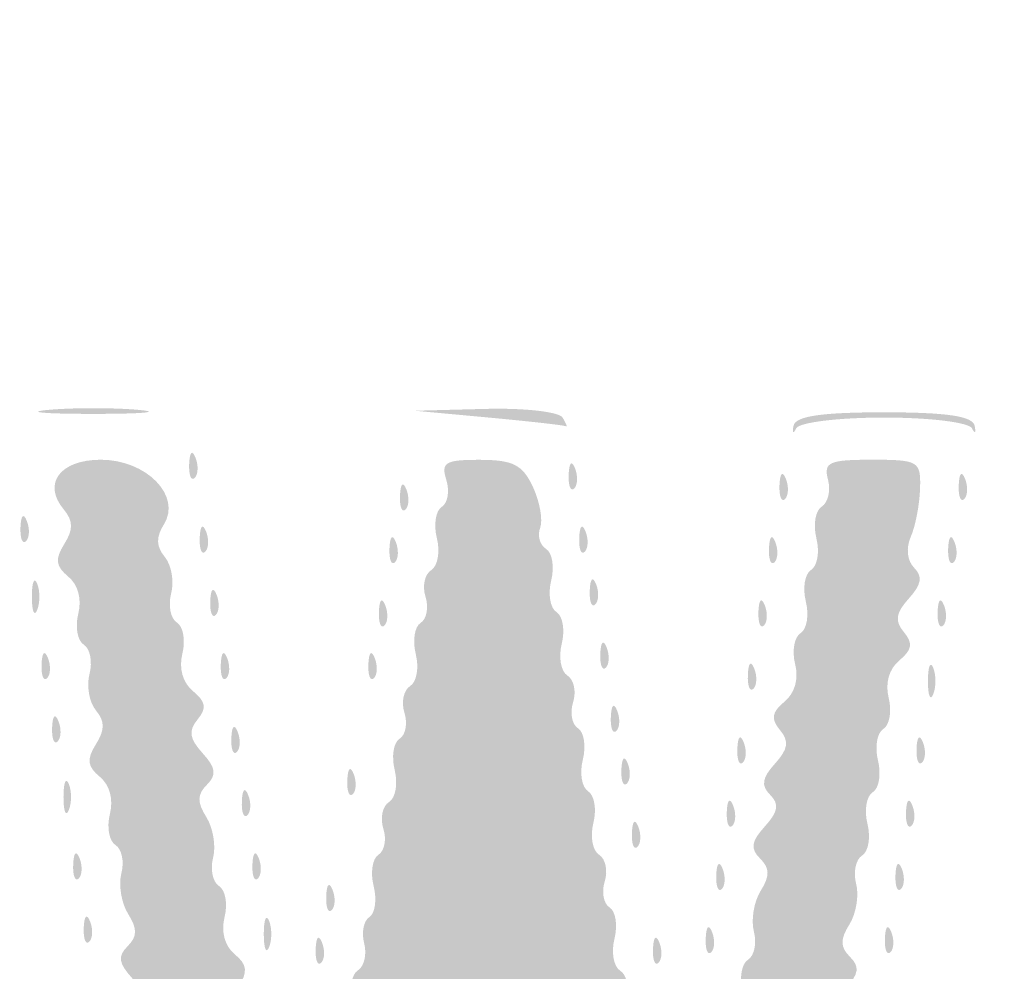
# Model space of a CAD drawing. Header units: inches. Extents: x -18 to 18.1, y -9 to 9.
# Tile 9 of 12: x 0.9 to 4, y -3 to 0. Entities that reach past the tile are written whole.
import ezdxf

# ---------------------------------------------------------------- set-up
doc = ezdxf.new("R2010")
doc.units = ezdxf.units.IN
doc.header["$MEASUREMENT"] = 0

msp = doc.modelspace()

# ---------------------------------------------------------------- hatches: boundary and pattern name
h = msp.add_hatch(color=7)
edge = h.paths.add_edge_path()
edge.add_spline(control_points=[(-16.7173, -8.9505), (-16.9847, -8.8972), (-17.3552, -8.7137), (-17.4932, -8.5662), (-17.6282, -8.4219), (-17.8121, -8.1519), (-17.8601, -8.0275), (-17.9632, -7.7602), (-17.967, -7.4706), (-17.967, 0.0337), (-17.967, 7.4455), (-17.9657, 7.6102), (-17.9024, 7.8575), (-17.8208, 8.1766), (-17.719, 8.3501), (-17.4794, 8.5787), (-17.25, 8.7974), (-17.149, 8.8524), (-16.8225, 8.9359), (-16.5759, 8.999), (-16.3051, 9), (0.0264, 9)], knot_values=[0, 0, 0, 0, 1, 1, 1, 2, 2, 2, 3, 3, 3, 4, 4, 4, 5, 5, 5, 6, 6, 6, 7, 7, 7, 7], degree=3, periodic=0)
edge.add_line((0.0264, 9), (16.6248, 9))
edge.add_line((16.6248, 9), (16.8591, 8.9309))
edge.add_spline(control_points=[(16.8591, 8.9309), (17.1515, 8.8446), (17.2777, 8.7711), (17.4987, 8.5582), (17.7236, 8.3416), (17.8225, 8.1701), (17.9024, 7.8575), (17.9657, 7.6102), (17.967, 7.4455), (17.967, 0.0386), (17.967, -5.3342), (17.9565, -7.5905), (17.9306, -7.7446), (17.8592, -8.1694), (17.5538, -8.5805), (17.1494, -8.796), (16.7359, -9.0164), (18.115, -9.0003), (-0.0276, -8.9969), (-13.49, -8.9944), (-16.5397, -8.9859), (-16.7173, -8.9505)], knot_values=[0, 0, 0, 0, 1, 1, 1, 2, 2, 2, 3, 3, 3, 4, 4, 4, 5, 5, 5, 6, 6, 6, 7, 7, 7, 7], degree=3, periodic=0)
edge = h.paths.add_edge_path(flags=0)
edge.add_spline(control_points=[(16.6959, -8.886), (16.9847, -8.8308), (17.2875, -8.6813), (17.4706, -8.5035), (17.6526, -8.3269), (17.8215, -8.0017), (17.8647, -7.7446), (17.8905, -7.5905), (17.9011, -5.3342), (17.9011, 0.0386), (17.9011, 7.4455), (17.8997, 7.6102), (17.8365, 7.8575), (17.7594, 8.1588), (17.6574, 8.3427), (17.4659, 8.5251), (17.2769, 8.7053), (17.1396, 8.7821), (16.8591, 8.8649)], knot_values=[0, 0, 0, 0, 1, 1, 1, 2, 2, 2, 3, 3, 3, 4, 4, 4, 5, 5, 5, 6, 6, 6, 6], degree=3, periodic=0)
edge.add_line((16.8591, 8.8649), (16.6248, 8.9341))
edge.add_line((16.6248, 8.9341), (0.0264, 8.9341))
edge.add_spline(control_points=[(0.0264, 8.9341), (-16.3051, 8.9341), (-16.5759, 8.933), (-16.8225, 8.87), (-17.1375, 8.7894), (-17.2452, 8.7336), (-17.4437, 8.5479), (-17.651, 8.354), (-17.7573, 8.1672), (-17.8365, 7.8575), (-17.8997, 7.6102), (-17.9011, 7.4455), (-17.9011, 0.0337), (-17.9011, -7.4706), (-17.8973, -7.7602), (-17.7942, -8.0275), (-17.7525, -8.1356), (-17.5708, -8.4108), (-17.46, -8.5336), (-17.3547, -8.6503), (-16.9624, -8.8357), (-16.7173, -8.8846), (-16.5397, -8.92), (-13.49, -8.9284), (-0.0276, -8.931), (14.274, -8.9337), (16.4778, -8.9277), (16.6959, -8.886)], knot_values=[0, 0, 0, 0, 1, 1, 1, 2, 2, 2, 3, 3, 3, 4, 4, 4, 5, 5, 5, 6, 6, 6, 7, 7, 7, 8, 8, 8, 9, 9, 9, 9], degree=3, periodic=0)
h = msp.add_hatch(color=7)
edge = h.paths.add_edge_path()
edge.add_spline(control_points=[(0.9808, -1.2286), (1.0578, -1.2217), (1.1839, -1.2217), (1.261, -1.2286), (1.338, -1.2355), (1.275, -1.2412), (1.1209, -1.2412), (0.9668, -1.2412), (0.9037, -1.2355), (0.9808, -1.2286)], knot_values=[0, 0, 0, 0, 1, 1, 1, 2, 2, 2, 3, 3, 3, 3], degree=3, periodic=0)
h = msp.add_hatch(color=7)
edge = h.paths.add_edge_path()
edge.add_line((2.3571, -1.2527), (2.1264, -1.2314))
edge.add_line((2.1264, -1.2314), (2.347, -1.2256))
edge.add_spline(control_points=[(2.347, -1.2256), (2.4683, -1.2224), (2.5767, -1.2346), (2.5879, -1.2527), (2.5991, -1.2709), (2.6037, -1.2831), (2.5981, -1.2799), (2.5925, -1.2767), (2.4841, -1.2645), (2.3571, -1.2527)], knot_values=[0, 0, 0, 0, 1, 1, 1, 2, 2, 2, 3, 3, 3, 3], degree=3, periodic=0)
h = msp.add_hatch(color=7)
edge = h.paths.add_edge_path()
edge.add_spline(control_points=[(3.3102, -1.2783), (3.3162, -1.2483), (3.3972, -1.2363), (3.5934, -1.2363), (3.7896, -1.2363), (3.8706, -1.2483), (3.8766, -1.2783), (3.8813, -1.3014), (3.8776, -1.3051), (3.8684, -1.2865), (3.8591, -1.2678), (3.7369, -1.2527), (3.5934, -1.2527), (3.4499, -1.2527), (3.3277, -1.2678), (3.3184, -1.2865), (3.3092, -1.3051), (3.3055, -1.3014), (3.3102, -1.2783)], knot_values=[0, 0, 0, 0, 1, 1, 1, 2, 2, 2, 3, 3, 3, 4, 4, 4, 5, 5, 5, 6, 6, 6, 6], degree=3, periodic=0)
h = msp.add_hatch(color=7)
edge = h.paths.add_edge_path()
edge.add_spline(control_points=[(1.4202, -1.3984), (1.4218, -1.3599), (1.4296, -1.3521), (1.4401, -1.3784), (1.4496, -1.4022), (1.4485, -1.4307), (1.4375, -1.4416), (1.4265, -1.4526), (1.4188, -1.4331), (1.4202, -1.3984)], knot_values=[0, 0, 0, 0, 1, 1, 1, 2, 2, 2, 3, 3, 3, 3], degree=3, periodic=0)
h = msp.add_hatch(color=7)
edge = h.paths.add_edge_path()
edge.add_spline(control_points=[(1.5404, -5.0569), (1.5294, -5.0459), (1.5371, -5.01), (1.5576, -4.9771), (1.5855, -4.9326), (1.5853, -4.9058), (1.5571, -4.8718), (1.5363, -4.8468), (1.5273, -4.7953), (1.5372, -4.7575), (1.5471, -4.7197), (1.539, -4.6788), (1.5192, -4.6665), (1.4995, -4.6543), (1.4917, -4.6107), (1.502, -4.5697), (1.5135, -4.5238), (1.5014, -4.4791), (1.4706, -4.4535), (1.4312, -4.4208), (1.4286, -4.3991), (1.4583, -4.3515), (1.4867, -4.3061), (1.4866, -4.2797), (1.4582, -4.2455), (1.4374, -4.2204), (1.4284, -4.1689), (1.4383, -4.1311), (1.4482, -4.0933), (1.4401, -4.0524), (1.4203, -4.0402), (1.4006, -4.0279), (1.3928, -3.9844), (1.4031, -3.9433), (1.4146, -3.8974), (1.4025, -3.8527), (1.3717, -3.8272), (1.3323, -3.7945), (1.3297, -3.7727), (1.3594, -3.7251), (1.3877, -3.6797), (1.3877, -3.6534), (1.3593, -3.6191), (1.3385, -3.594), (1.3295, -3.5426), (1.3394, -3.5048), (1.3493, -3.4669), (1.3412, -3.426), (1.3214, -3.4138), (1.3017, -3.4016), (1.2939, -3.358), (1.3042, -3.317), (1.3159, -3.2703), (1.3034, -3.2262), (1.2709, -3.1992), (1.2309, -3.166), (1.2277, -3.1456), (1.2569, -3.1104), (1.286, -3.0753), (1.2824, -3.051), (1.2413, -3.0055), (1.1993, -2.9592), (1.1964, -2.9377), (1.2276, -2.9064), (1.2582, -2.8759), (1.2586, -2.8521), (1.2293, -2.8052), (1.2082, -2.7715), (1.1988, -2.7142), (1.2083, -2.6778), (1.2178, -2.6415), (1.2093, -2.6018), (1.1896, -2.5896), (1.1698, -2.5774), (1.162, -2.5338), (1.1723, -2.4928), (1.1838, -2.4469), (1.1718, -2.4022), (1.141, -2.3766), (1.1016, -2.3439), (1.0989, -2.3221), (1.1286, -2.2746), (1.157, -2.2292), (1.157, -2.2028), (1.1285, -2.1685), (1.1077, -2.1435), (1.0988, -2.092), (1.1086, -2.0542), (1.1185, -2.0164), (1.1104, -1.9755), (1.0907, -1.9632), (1.0709, -1.951), (1.0631, -1.9074), (1.0734, -1.8664), (1.0849, -1.8205), (1.0729, -1.7758), (1.0421, -1.7502), (1.0027, -1.7175), (1, -1.6958), (1.0297, -1.6482), (1.0583, -1.6024), (1.0578, -1.5761), (1.0277, -1.5398), (0.9608, -1.4592), (1.0166, -1.3846), (1.1438, -1.3846), (1.2865, -1.3846), (1.397, -1.4976), (1.3414, -1.5866), (1.3161, -1.6271), (1.3168, -1.6558), (1.344, -1.6886), (1.3648, -1.7137), (1.3738, -1.7651), (1.3639, -1.8029), (1.354, -1.8407), (1.3621, -1.8817), (1.3819, -1.8939), (1.4016, -1.9061), (1.4094, -1.9497), (1.3991, -1.9907), (1.3874, -2.0374), (1.3999, -2.0815), (1.4324, -2.1085), (1.4724, -2.1417), (1.4756, -2.1621), (1.4464, -2.1973), (1.4173, -2.2324), (1.4209, -2.2567), (1.462, -2.3022), (1.504, -2.3485), (1.5069, -2.37), (1.4757, -2.4013), (1.4451, -2.4318), (1.4447, -2.4556), (1.474, -2.5025), (1.4951, -2.5362), (1.5045, -2.5935), (1.495, -2.6298), (1.4855, -2.6661), (1.494, -2.7059), (1.5137, -2.7181), (1.5335, -2.7303), (1.5413, -2.7739), (1.531, -2.8149), (1.5194, -2.8608), (1.5315, -2.9055), (1.5623, -2.9311), (1.6017, -2.9638), (1.6044, -2.9856), (1.5747, -3.0331), (1.5463, -3.0785), (1.5463, -3.1049), (1.5748, -3.1391), (1.5956, -3.1642), (1.605, -3.214), (1.5956, -3.2497), (1.5846, -3.292), (1.608, -3.3422), (1.663, -3.3938)], knot_values=[0, 0, 0, 0, 1, 1, 1, 2, 2, 2, 3, 3, 3, 4, 4, 4, 5, 5, 5, 6, 6, 6, 7, 7, 7, 8, 8, 8, 9, 9, 9, 10, 10, 10, 11, 11, 11, 12, 12, 12, 13, 13, 13, 14, 14, 14, 15, 15, 15, 16, 16, 16, 17, 17, 17, 18, 18, 18, 19, 19, 19, 20, 20, 20, 21, 21, 21, 22, 22, 22, 23, 23, 23, 24, 24, 24, 25, 25, 25, 26, 26, 26, 27, 27, 27, 28, 28, 28, 29, 29, 29, 30, 30, 30, 31, 31, 31, 32, 32, 32, 33, 33, 33, 34, 34, 34, 35, 35, 35, 36, 36, 36, 37, 37, 37, 38, 38, 38, 39, 39, 39, 40, 40, 40, 41, 41, 41, 42, 42, 42, 43, 43, 43, 44, 44, 44, 45, 45, 45, 46, 46, 46, 47, 47, 47, 48, 48, 48, 49, 49, 49, 50, 50, 50, 51, 51, 51, 52, 52, 52, 53, 53, 53, 53], degree=3, periodic=0)
edge.add_line((1.663, -3.3938), (1.7473, -3.473))
edge.add_line((1.7473, -3.473), (1.8316, -3.3938))
edge.add_spline(control_points=[(1.8316, -3.3938), (1.8815, -3.3469), (1.9096, -3.2909), (1.9006, -3.2563), (1.8922, -3.2241), (1.9, -3.1888), (1.9179, -3.1778), (1.9358, -3.1667), (1.9417, -3.1231), (1.9311, -3.0808), (1.9205, -3.0386), (1.928, -2.994), (1.9478, -2.9818), (1.9676, -2.9696), (1.9764, -2.9316), (1.9675, -2.8974), (1.9586, -2.8632), (1.9659, -2.8262), (1.9838, -2.8151), (2.0017, -2.8041), (2.0077, -2.7604), (1.9971, -2.7182), (1.9865, -2.676), (1.9933, -2.6318), (2.0122, -2.6201), (2.0311, -2.6084), (2.038, -2.5717), (2.0275, -2.5385), (2.0169, -2.5052), (2.0249, -2.4678), (2.0453, -2.4552), (2.0656, -2.4427), (2.0736, -2.3978), (2.063, -2.3556), (2.0524, -2.3133), (2.0592, -2.2692), (2.0781, -2.2575), (2.0971, -2.2458), (2.1039, -2.209), (2.0934, -2.1758), (2.0829, -2.1426), (2.0909, -2.1052), (2.1112, -2.0926), (2.1316, -2.08), (2.1395, -2.0352), (2.1289, -1.9929), (2.1183, -1.9507), (2.1251, -1.9066), (2.1441, -1.8949), (2.163, -1.8831), (2.1699, -1.8464), (2.1593, -1.8132), (2.1488, -1.78), (2.1568, -1.7425), (2.1772, -1.7299), (2.1975, -1.7174), (2.2055, -1.6725), (2.1949, -1.6303), (2.1843, -1.5881), (2.1911, -1.5439), (2.21, -1.5322), (2.2289, -1.5205), (2.2354, -1.4825), (2.2244, -1.4478), (2.207, -1.393), (2.2211, -1.3846), (2.3302, -1.3849), (2.433, -1.3851), (2.4632, -1.4006), (2.4953, -1.4697), (2.5169, -1.5162), (2.527, -1.5739), (2.5178, -1.598), (2.5085, -1.622), (2.5169, -1.6515), (2.5363, -1.6635), (2.5558, -1.6755), (2.563, -1.7199), (2.5524, -1.7622), (2.5418, -1.8044), (2.5492, -1.8489), (2.5689, -1.8611), (2.5885, -1.8732), (2.596, -1.9177), (2.5854, -1.96), (2.5748, -2.0022), (2.5827, -2.047), (2.6031, -2.0596), (2.6234, -2.0722), (2.6314, -2.1096), (2.6209, -2.1429), (2.6103, -2.1761), (2.6172, -2.2128), (2.6361, -2.2245), (2.6551, -2.2362), (2.6619, -2.2804), (2.6513, -2.3226), (2.6407, -2.3648), (2.6481, -2.4093), (2.6678, -2.4215), (2.6874, -2.4337), (2.6949, -2.4782), (2.6843, -2.5204), (2.6737, -2.5626), (2.6816, -2.6075), (2.702, -2.6201), (2.7223, -2.6326), (2.7303, -2.6701), (2.7198, -2.7033), (2.7092, -2.7365), (2.7161, -2.7733), (2.735, -2.785), (2.754, -2.7967), (2.7608, -2.8408), (2.7502, -2.883), (2.7396, -2.9253), (2.7476, -2.9701), (2.7679, -2.9827), (2.7882, -2.9953), (2.7963, -3.0327), (2.7857, -3.0659), (2.7752, -3.0991), (2.782, -3.1359), (2.801, -3.1476), (2.8199, -3.1593), (2.8272, -3.2017), (2.8171, -3.2419), (2.8042, -3.2932), (2.8238, -3.3384), (2.8829, -3.394)], knot_values=[0, 0, 0, 0, 1, 1, 1, 2, 2, 2, 3, 3, 3, 4, 4, 4, 5, 5, 5, 6, 6, 6, 7, 7, 7, 8, 8, 8, 9, 9, 9, 10, 10, 10, 11, 11, 11, 12, 12, 12, 13, 13, 13, 14, 14, 14, 15, 15, 15, 16, 16, 16, 17, 17, 17, 18, 18, 18, 19, 19, 19, 20, 20, 20, 21, 21, 21, 22, 22, 22, 23, 23, 23, 24, 24, 24, 25, 25, 25, 26, 26, 26, 27, 27, 27, 28, 28, 28, 29, 29, 29, 30, 30, 30, 31, 31, 31, 32, 32, 32, 33, 33, 33, 34, 34, 34, 35, 35, 35, 36, 36, 36, 37, 37, 37, 38, 38, 38, 39, 39, 39, 40, 40, 40, 41, 41, 41, 42, 42, 42, 43, 43, 43, 43], degree=3, periodic=0)
edge.add_line((2.8829, -3.394), (2.967, -3.473))
edge.add_line((2.967, -3.473), (3.0512, -3.394))
edge.add_spline(control_points=[(3.0512, -3.394), (3.1103, -3.3384), (3.1299, -3.2932), (3.117, -3.2419), (3.1069, -3.2017), (3.1148, -3.1589), (3.1344, -3.1468), (3.1541, -3.1346), (3.1615, -3.0901), (3.1509, -3.0479), (3.1403, -3.0056), (3.1478, -2.9611), (3.1676, -2.9488), (3.1874, -2.9366), (3.1958, -2.8969), (3.1863, -2.8606), (3.1768, -2.8243), (3.1863, -2.767), (3.2073, -2.7333), (3.2366, -2.6864), (3.2362, -2.6626), (3.2057, -2.632), (3.1744, -2.6008), (3.1776, -2.579), (3.2206, -2.5315), (3.2622, -2.4855), (3.2662, -2.4618), (3.237, -2.4326), (3.2079, -2.4035), (3.2116, -2.3801), (3.2523, -2.3351), (3.2934, -2.2896), (3.297, -2.2654), (3.2679, -2.2303), (3.2387, -2.1951), (3.2419, -2.1746), (3.2819, -2.1414), (3.3144, -2.1145), (3.3269, -2.0703), (3.3152, -2.0237), (3.3049, -1.9827), (3.3126, -1.9392), (3.3322, -1.927), (3.3519, -1.9148), (3.3593, -1.8703), (3.3487, -1.8281), (3.3381, -1.7859), (3.3455, -1.7413), (3.3652, -1.7292), (3.3849, -1.717), (3.3923, -1.6725), (3.3817, -1.6303), (3.3711, -1.5881), (3.3786, -1.5435), (3.3984, -1.5313), (3.4181, -1.519), (3.427, -1.481), (3.418, -1.4468), (3.4038, -1.3924), (3.4211, -1.3846), (3.5553, -1.3846), (3.7015, -1.3846), (3.7087, -1.3889), (3.7059, -1.4753), (3.7044, -1.5251), (3.6913, -1.5929), (3.6768, -1.6258), (3.6613, -1.6612), (3.6657, -1.7009), (3.6875, -1.7226), (3.7147, -1.7499), (3.7103, -1.7751), (3.6708, -1.8187), (3.6297, -1.8642), (3.626, -1.8884), (3.6552, -1.9236), (3.6844, -1.9587), (3.6811, -1.9792), (3.6411, -2.0124), (3.6087, -2.0394), (3.5962, -2.0835), (3.6079, -2.1301), (3.6182, -2.1712), (3.6105, -2.2147), (3.5909, -2.2269), (3.5712, -2.239), (3.5638, -2.2835), (3.5744, -2.3258), (3.585, -2.368), (3.5776, -2.4125), (3.5579, -2.4247), (3.5382, -2.4368), (3.5308, -2.4813), (3.5414, -2.5236), (3.552, -2.5658), (3.5445, -2.6104), (3.5247, -2.6226), (3.5049, -2.6348), (3.4965, -2.6745), (3.506, -2.7108), (3.5155, -2.7471), (3.5061, -2.8044), (3.485, -2.8381), (3.4557, -2.885), (3.4561, -2.9088), (3.4866, -2.9394), (3.5179, -2.9707), (3.5149, -2.9922), (3.473, -3.0385), (3.4319, -3.084), (3.4282, -3.1082), (3.4574, -3.1434), (3.4866, -3.1785), (3.4833, -3.199), (3.4433, -3.2322), (3.4109, -3.2592), (3.3984, -3.3033), (3.4101, -3.3499), (3.4204, -3.391), (3.4127, -3.4345), (3.3931, -3.4466), (3.3734, -3.4588), (3.366, -3.5033), (3.3766, -3.5455), (3.3872, -3.5878), (3.3798, -3.6323), (3.3601, -3.6444), (3.3404, -3.6566), (3.333, -3.7011), (3.3436, -3.7433), (3.3542, -3.7856), (3.3467, -3.8301), (3.3269, -3.8424), (3.3071, -3.8546), (3.2987, -3.8943), (3.3082, -3.9306), (3.3177, -3.9669), (3.3083, -4.0242), (3.2872, -4.0579), (3.2579, -4.1048), (3.2583, -4.1286), (3.2888, -4.1592), (3.3201, -4.1904), (3.3171, -4.2119), (3.2752, -4.2583), (3.2341, -4.3038), (3.2304, -4.328), (3.2596, -4.3631), (3.2888, -4.3983), (3.2855, -4.4188), (3.2455, -4.452), (3.2131, -4.4789), (3.2006, -4.5231), (3.2123, -4.5697), (3.2226, -4.6107), (3.2149, -4.6543), (3.1953, -4.6664), (3.1756, -4.6786), (3.1682, -4.7231), (3.1788, -4.7653), (3.1894, -4.8076), (3.1828, -4.8516), (3.1641, -4.8631), (3.1454, -4.8746), (3.1342, -4.9238), (3.1393, -4.9723), (3.1475, -5.0526), (3.1371, -5.0614), (3.0224, -5.0708), (2.8777, -5.0827), (2.802, -5.0355), (2.825, -4.9476), (2.8337, -4.914), (2.8247, -4.8766), (2.8049, -4.8643), (2.7852, -4.8521), (2.7777, -4.8076), (2.7883, -4.7653), (2.7989, -4.7231), (2.7922, -4.679), (2.7733, -4.6674), (2.7545, -4.6558), (2.7476, -4.6243), (2.7579, -4.5974), (2.7682, -4.5706), (2.7599, -4.5284), (2.7394, -4.5038), (2.7189, -4.4791), (2.7115, -4.4346), (2.7229, -4.4049), (2.7343, -4.3751), (2.7269, -4.3306), (2.7064, -4.306), (2.6859, -4.2813), (2.6779, -4.2385), (2.6885, -4.2108), (2.6991, -4.1831), (2.6919, -4.1507), (2.6725, -4.1387), (2.653, -4.1267), (2.6458, -4.0823), (2.6564, -4.04), (2.667, -3.9978), (2.659, -3.953), (2.6387, -3.9404), (2.6184, -3.9278), (2.6103, -3.8904), (2.6209, -3.8571), (2.6314, -3.8239), (2.6246, -3.7872), (2.6056, -3.7755), (2.5867, -3.7638), (2.5799, -3.7196), (2.5905, -3.6774), (2.6011, -3.6352), (2.5931, -3.5903), (2.5728, -3.5777), (2.5524, -3.5652), (2.5444, -3.5277), (2.5549, -3.4945), (2.5655, -3.4613), (2.5586, -3.4245), (2.5397, -3.4128), (2.5207, -3.4011), (2.5137, -3.3577), (2.5241, -3.3164), (2.5373, -3.2639), (2.5161, -3.2093), (2.454, -3.1354)], knot_values=[0, 0, 0, 0, 1, 1, 1, 2, 2, 2, 3, 3, 3, 4, 4, 4, 5, 5, 5, 6, 6, 6, 7, 7, 7, 8, 8, 8, 9, 9, 9, 10, 10, 10, 11, 11, 11, 12, 12, 12, 13, 13, 13, 14, 14, 14, 15, 15, 15, 16, 16, 16, 17, 17, 17, 18, 18, 18, 19, 19, 19, 20, 20, 20, 21, 21, 21, 22, 22, 22, 23, 23, 23, 24, 24, 24, 25, 25, 25, 26, 26, 26, 27, 27, 27, 28, 28, 28, 29, 29, 29, 30, 30, 30, 31, 31, 31, 32, 32, 32, 33, 33, 33, 34, 34, 34, 35, 35, 35, 36, 36, 36, 37, 37, 37, 38, 38, 38, 39, 39, 39, 40, 40, 40, 41, 41, 41, 42, 42, 42, 43, 43, 43, 44, 44, 44, 45, 45, 45, 46, 46, 46, 47, 47, 47, 48, 48, 48, 49, 49, 49, 50, 50, 50, 51, 51, 51, 52, 52, 52, 53, 53, 53, 54, 54, 54, 55, 55, 55, 56, 56, 56, 57, 57, 57, 58, 58, 58, 59, 59, 59, 60, 60, 60, 61, 61, 61, 62, 62, 62, 63, 63, 63, 64, 64, 64, 65, 65, 65, 66, 66, 66, 67, 67, 67, 68, 68, 68, 69, 69, 69, 70, 70, 70, 71, 71, 71, 72, 72, 72, 73, 73, 73, 74, 74, 74, 75, 75, 75, 76, 76, 76, 76], degree=3, periodic=0)
edge.add_line((2.454, -3.1354), (2.365, -3.0296))
edge.add_line((2.365, -3.0296), (2.2879, -3.102))
edge.add_spline(control_points=[(2.2879, -3.102), (2.2455, -3.1418), (2.2191, -3.1877), (2.2291, -3.204), (2.2392, -3.2203), (2.2301, -3.2545), (2.2089, -3.2801), (2.1877, -3.3056), (2.1796, -3.3556), (2.1909, -3.3912), (2.2022, -3.4269), (2.1954, -3.4659), (2.1758, -3.478), (2.1562, -3.4901), (2.1488, -3.5272), (2.1593, -3.5604), (2.1699, -3.5937), (2.1619, -3.6311), (2.1415, -3.6437), (2.1212, -3.6562), (2.1132, -3.7011), (2.1238, -3.7433), (2.1344, -3.7856), (2.1276, -3.8297), (2.1087, -3.8414), (2.0897, -3.8531), (2.0829, -3.8899), (2.0934, -3.9231), (2.1039, -3.9563), (2.0959, -3.9937), (2.0756, -4.0063), (2.0553, -4.0189), (2.0473, -4.0637), (2.0579, -4.106), (2.0685, -4.1482), (2.0617, -4.1923), (2.0427, -4.2041), (2.0238, -4.2158), (2.0169, -4.2525), (2.0275, -4.2857), (2.038, -4.3189), (2.03, -4.3564), (2.0097, -4.369), (1.9893, -4.3815), (1.9814, -4.4264), (1.992, -4.4686), (2.0026, -4.5108), (1.9953, -4.5552), (1.9759, -4.5672), (1.9565, -4.5793), (1.9492, -4.6117), (1.9599, -4.6394), (1.9705, -4.667), (1.9624, -4.7099), (1.9419, -4.7345), (1.9215, -4.7592), (1.9131, -4.8013), (1.9234, -4.8282), (1.9337, -4.855), (1.9268, -4.8865), (1.908, -4.8981), (1.8892, -4.9098), (1.8827, -4.9548), (1.8936, -4.9981), (1.9126, -5.0739), (1.9065, -5.0769), (1.7369, -5.0769), (1.6398, -5.0769), (1.5514, -5.0679), (1.5404, -5.0569)], knot_values=[0, 0, 0, 0, 1, 1, 1, 2, 2, 2, 3, 3, 3, 4, 4, 4, 5, 5, 5, 6, 6, 6, 7, 7, 7, 8, 8, 8, 9, 9, 9, 10, 10, 10, 11, 11, 11, 12, 12, 12, 13, 13, 13, 14, 14, 14, 15, 15, 15, 16, 16, 16, 17, 17, 17, 18, 18, 18, 19, 19, 19, 20, 20, 20, 21, 21, 21, 22, 22, 22, 23, 23, 23, 23], degree=3, periodic=0)
h = msp.add_hatch(color=7)
edge = h.paths.add_edge_path()
edge.add_spline(control_points=[(2.607, -1.4313), (2.6086, -1.3929), (2.6164, -1.3851), (2.6269, -1.4114), (2.6364, -1.4352), (2.6353, -1.4636), (2.6243, -1.4746), (2.6134, -1.4855), (2.6056, -1.4661), (2.607, -1.4313)], knot_values=[0, 0, 0, 0, 1, 1, 1, 2, 2, 2, 3, 3, 3, 3], degree=3, periodic=0)
h = msp.add_hatch(color=7)
edge = h.paths.add_edge_path()
edge.add_spline(control_points=[(3.2663, -1.4643), (3.2679, -1.4259), (3.2757, -1.4181), (3.2863, -1.4444), (3.2958, -1.4682), (3.2946, -1.4966), (3.2837, -1.5076), (3.2727, -1.5185), (3.2649, -1.499), (3.2663, -1.4643)], knot_values=[0, 0, 0, 0, 1, 1, 1, 2, 2, 2, 3, 3, 3, 3], degree=3, periodic=0)
h = msp.add_hatch(color=7)
edge = h.paths.add_edge_path()
edge.add_spline(control_points=[(3.8268, -1.4643), (3.8284, -1.4259), (3.8362, -1.4181), (3.8467, -1.4444), (3.8562, -1.4682), (3.855, -1.4966), (3.8441, -1.5076), (3.8331, -1.5185), (3.8253, -1.499), (3.8268, -1.4643)], knot_values=[0, 0, 0, 0, 1, 1, 1, 2, 2, 2, 3, 3, 3, 3], degree=3, periodic=0)
h = msp.add_hatch(color=7)
edge = h.paths.add_edge_path()
edge.add_spline(control_points=[(2.0795, -1.4973), (2.0811, -1.4588), (2.0889, -1.451), (2.0994, -1.4773), (2.109, -1.5011), (2.1078, -1.5296), (2.0968, -1.5405), (2.0859, -1.5515), (2.0781, -1.532), (2.0795, -1.4973)], knot_values=[0, 0, 0, 0, 1, 1, 1, 2, 2, 2, 3, 3, 3, 3], degree=3, periodic=0)
h = msp.add_hatch(color=7)
edge = h.paths.add_edge_path()
edge.add_spline(control_points=[(0.8927, -1.5962), (0.8943, -1.5577), (0.9021, -1.5499), (0.9126, -1.5762), (0.9222, -1.6), (0.921, -1.6285), (0.91, -1.6394), (0.8991, -1.6504), (0.8913, -1.6309), (0.8927, -1.5962)], knot_values=[0, 0, 0, 0, 1, 1, 1, 2, 2, 2, 3, 3, 3, 3], degree=3, periodic=0)
h = msp.add_hatch(color=7)
edge = h.paths.add_edge_path()
edge.add_spline(control_points=[(1.4532, -1.6291), (1.4547, -1.5907), (1.4625, -1.5829), (1.4731, -1.6092), (1.4826, -1.633), (1.4814, -1.6614), (1.4705, -1.6724), (1.4595, -1.6833), (1.4517, -1.6639), (1.4532, -1.6291)], knot_values=[0, 0, 0, 0, 1, 1, 1, 2, 2, 2, 3, 3, 3, 3], degree=3, periodic=0)
h = msp.add_hatch(color=7)
edge = h.paths.add_edge_path()
edge.add_spline(control_points=[(2.64, -1.6291), (2.6415, -1.5907), (2.6494, -1.5829), (2.6599, -1.6092), (2.6694, -1.633), (2.6682, -1.6614), (2.6573, -1.6724), (2.6463, -1.6833), (2.6385, -1.6639), (2.64, -1.6291)], knot_values=[0, 0, 0, 0, 1, 1, 1, 2, 2, 2, 3, 3, 3, 3], degree=3, periodic=0)
h = msp.add_hatch(color=7)
edge = h.paths.add_edge_path()
edge.add_spline(control_points=[(2.0466, -1.6621), (2.0481, -1.6237), (2.056, -1.6159), (2.0665, -1.6422), (2.076, -1.666), (2.0748, -1.6944), (2.0639, -1.7054), (2.0529, -1.7163), (2.0451, -1.6968), (2.0466, -1.6621)], knot_values=[0, 0, 0, 0, 1, 1, 1, 2, 2, 2, 3, 3, 3, 3], degree=3, periodic=0)
h = msp.add_hatch(color=7)
edge = h.paths.add_edge_path()
edge.add_spline(control_points=[(3.2334, -1.6621), (3.235, -1.6237), (3.2428, -1.6159), (3.2533, -1.6422), (3.2628, -1.666), (3.2616, -1.6944), (3.2507, -1.7054), (3.2397, -1.7163), (3.2319, -1.6968), (3.2334, -1.6621)], knot_values=[0, 0, 0, 0, 1, 1, 1, 2, 2, 2, 3, 3, 3, 3], degree=3, periodic=0)
h = msp.add_hatch(color=7)
edge = h.paths.add_edge_path()
edge.add_spline(control_points=[(3.7938, -1.6621), (3.7954, -1.6237), (3.8032, -1.6159), (3.8137, -1.6422), (3.8233, -1.666), (3.8221, -1.6944), (3.8111, -1.7054), (3.8002, -1.7163), (3.7924, -1.6968), (3.7938, -1.6621)], knot_values=[0, 0, 0, 0, 1, 1, 1, 2, 2, 2, 3, 3, 3, 3], degree=3, periodic=0)
h = msp.add_hatch(color=7)
edge = h.paths.add_edge_path()
edge.add_spline(control_points=[(0.9283, -1.8132), (0.9283, -1.7679), (0.9358, -1.7493), (0.9449, -1.772), (0.9541, -1.7946), (0.9541, -1.8317), (0.9449, -1.8544), (0.9358, -1.8771), (0.9283, -1.8585), (0.9283, -1.8132)], knot_values=[0, 0, 0, 0, 1, 1, 1, 2, 2, 2, 3, 3, 3, 3], degree=3, periodic=0)
h = msp.add_hatch(color=7)
edge = h.paths.add_edge_path()
edge.add_spline(control_points=[(2.6729, -1.794), (2.6745, -1.7556), (2.6823, -1.7477), (2.6928, -1.774), (2.7024, -1.7978), (2.7012, -1.8263), (2.6902, -1.8372), (2.6793, -1.8482), (2.6715, -1.8287), (2.6729, -1.794)], knot_values=[0, 0, 0, 0, 1, 1, 1, 2, 2, 2, 3, 3, 3, 3], degree=3, periodic=0)
h = msp.add_hatch(color=7)
edge = h.paths.add_edge_path()
edge.add_spline(control_points=[(1.4861, -1.8269), (1.4877, -1.7885), (1.4955, -1.7807), (1.506, -1.807), (1.5156, -1.8308), (1.5144, -1.8592), (1.5034, -1.8702), (1.4925, -1.8811), (1.4847, -1.8617), (1.4861, -1.8269)], knot_values=[0, 0, 0, 0, 1, 1, 1, 2, 2, 2, 3, 3, 3, 3], degree=3, periodic=0)
h = msp.add_hatch(color=7)
edge = h.paths.add_edge_path()
edge.add_spline(control_points=[(2.0136, -1.8599), (2.0152, -1.8215), (2.023, -1.8137), (2.0335, -1.84), (2.043, -1.8638), (2.0419, -1.8922), (2.0309, -1.9032), (2.02, -1.9141), (2.0122, -1.8946), (2.0136, -1.8599)], knot_values=[0, 0, 0, 0, 1, 1, 1, 2, 2, 2, 3, 3, 3, 3], degree=3, periodic=0)
h = msp.add_hatch(color=7)
edge = h.paths.add_edge_path()
edge.add_spline(control_points=[(3.2004, -1.8599), (3.202, -1.8215), (3.2098, -1.8137), (3.2203, -1.84), (3.2298, -1.8638), (3.2287, -1.8922), (3.2177, -1.9032), (3.2068, -1.9141), (3.199, -1.8946), (3.2004, -1.8599)], knot_values=[0, 0, 0, 0, 1, 1, 1, 2, 2, 2, 3, 3, 3, 3], degree=3, periodic=0)
h = msp.add_hatch(color=7)
edge = h.paths.add_edge_path()
edge.add_spline(control_points=[(3.7608, -1.8599), (3.7624, -1.8215), (3.7702, -1.8137), (3.7808, -1.84), (3.7903, -1.8638), (3.7891, -1.8922), (3.7782, -1.9032), (3.7672, -1.9141), (3.7594, -1.8946), (3.7608, -1.8599)], knot_values=[0, 0, 0, 0, 1, 1, 1, 2, 2, 2, 3, 3, 3, 3], degree=3, periodic=0)
h = msp.add_hatch(color=7)
edge = h.paths.add_edge_path()
edge.add_spline(control_points=[(2.7059, -1.9918), (2.7075, -1.9534), (2.7153, -1.9455), (2.7258, -1.9718), (2.7353, -1.9956), (2.7342, -2.0241), (2.7232, -2.035), (2.7123, -2.046), (2.7045, -2.0265), (2.7059, -1.9918)], knot_values=[0, 0, 0, 0, 1, 1, 1, 2, 2, 2, 3, 3, 3, 3], degree=3, periodic=0)
h = msp.add_hatch(color=7)
edge = h.paths.add_edge_path()
edge.add_spline(control_points=[(0.9586, -2.0247), (0.9602, -1.9863), (0.968, -1.9785), (0.9786, -2.0048), (0.9881, -2.0286), (0.9869, -2.057), (0.976, -2.068), (0.965, -2.0789), (0.9572, -2.0595), (0.9586, -2.0247)], knot_values=[0, 0, 0, 0, 1, 1, 1, 2, 2, 2, 3, 3, 3, 3], degree=3, periodic=0)
h = msp.add_hatch(color=7)
edge = h.paths.add_edge_path()
edge.add_spline(control_points=[(1.5191, -2.0247), (1.5207, -1.9863), (1.5285, -1.9785), (1.539, -2.0048), (1.5485, -2.0286), (1.5474, -2.057), (1.5364, -2.068), (1.5254, -2.0789), (1.5177, -2.0595), (1.5191, -2.0247)], knot_values=[0, 0, 0, 0, 1, 1, 1, 2, 2, 2, 3, 3, 3, 3], degree=3, periodic=0)
h = msp.add_hatch(color=7)
edge = h.paths.add_edge_path()
edge.add_spline(control_points=[(1.9806, -2.0247), (1.9822, -1.9863), (1.99, -1.9785), (2.0005, -2.0048), (2.0101, -2.0286), (2.0089, -2.057), (1.9979, -2.068), (1.987, -2.0789), (1.9792, -2.0595), (1.9806, -2.0247)], knot_values=[0, 0, 0, 0, 1, 1, 1, 2, 2, 2, 3, 3, 3, 3], degree=3, periodic=0)
h = msp.add_hatch(color=7)
edge = h.paths.add_edge_path()
edge.add_spline(control_points=[(3.1674, -2.0577), (3.169, -2.0193), (3.1768, -2.0115), (3.1874, -2.0378), (3.1969, -2.0616), (3.1957, -2.09), (3.1848, -2.101), (3.1738, -2.1119), (3.166, -2.0924), (3.1674, -2.0577)], knot_values=[0, 0, 0, 0, 1, 1, 1, 2, 2, 2, 3, 3, 3, 3], degree=3, periodic=0)
h = msp.add_hatch(color=7)
edge = h.paths.add_edge_path()
edge.add_spline(control_points=[(3.7305, -2.0769), (3.7305, -2.0316), (3.738, -2.013), (3.7471, -2.0357), (3.7563, -2.0584), (3.7563, -2.0955), (3.7471, -2.1181), (3.738, -2.1408), (3.7305, -2.1223), (3.7305, -2.0769)], knot_values=[0, 0, 0, 0, 1, 1, 1, 2, 2, 2, 3, 3, 3, 3], degree=3, periodic=0)
h = msp.add_hatch(color=7)
edge = h.paths.add_edge_path()
edge.add_spline(control_points=[(2.7389, -2.1896), (2.7404, -2.1512), (2.7483, -2.1433), (2.7588, -2.1696), (2.7683, -2.1934), (2.7671, -2.2219), (2.7562, -2.2328), (2.7452, -2.2438), (2.7374, -2.2243), (2.7389, -2.1896)], knot_values=[0, 0, 0, 0, 1, 1, 1, 2, 2, 2, 3, 3, 3, 3], degree=3, periodic=0)
h = msp.add_hatch(color=7)
edge = h.paths.add_edge_path()
edge.add_spline(control_points=[(0.9916, -2.2225), (0.9932, -2.1841), (1.001, -2.1763), (1.0115, -2.2026), (1.0211, -2.2264), (1.0199, -2.2548), (1.0089, -2.2658), (0.998, -2.2768), (0.9902, -2.2573), (0.9916, -2.2225)], knot_values=[0, 0, 0, 0, 1, 1, 1, 2, 2, 2, 3, 3, 3, 3], degree=3, periodic=0)
h = msp.add_hatch(color=7)
edge = h.paths.add_edge_path()
edge.add_spline(control_points=[(1.5521, -2.2555), (1.5536, -2.2171), (1.5614, -2.2093), (1.572, -2.2356), (1.5815, -2.2594), (1.5803, -2.2878), (1.5694, -2.2988), (1.5584, -2.3097), (1.5506, -2.2902), (1.5521, -2.2555)], knot_values=[0, 0, 0, 0, 1, 1, 1, 2, 2, 2, 3, 3, 3, 3], degree=3, periodic=0)
h = msp.add_hatch(color=7)
edge = h.paths.add_edge_path()
edge.add_spline(control_points=[(3.1345, -2.2885), (3.1361, -2.2501), (3.1439, -2.2422), (3.1544, -2.2685), (3.1639, -2.2923), (3.1627, -2.3208), (3.1518, -2.3317), (3.1408, -2.3427), (3.133, -2.3232), (3.1345, -2.2885)], knot_values=[0, 0, 0, 0, 1, 1, 1, 2, 2, 2, 3, 3, 3, 3], degree=3, periodic=0)
h = msp.add_hatch(color=7)
edge = h.paths.add_edge_path()
edge.add_spline(control_points=[(3.6949, -2.2885), (3.6965, -2.2501), (3.7043, -2.2422), (3.7148, -2.2685), (3.7244, -2.2923), (3.7232, -2.3208), (3.7122, -2.3317), (3.7013, -2.3427), (3.6935, -2.3232), (3.6949, -2.2885)], knot_values=[0, 0, 0, 0, 1, 1, 1, 2, 2, 2, 3, 3, 3, 3], degree=3, periodic=0)
h = msp.add_hatch(color=7)
edge = h.paths.add_edge_path()
edge.add_spline(control_points=[(2.7718, -2.3544), (2.7734, -2.316), (2.7812, -2.3082), (2.7918, -2.3345), (2.8013, -2.3583), (2.8001, -2.3867), (2.7891, -2.3977), (2.7782, -2.4086), (2.7704, -2.3891), (2.7718, -2.3544)], knot_values=[0, 0, 0, 0, 1, 1, 1, 2, 2, 2, 3, 3, 3, 3], degree=3, periodic=0)
h = msp.add_hatch(color=7)
edge = h.paths.add_edge_path()
edge.add_spline(control_points=[(1.9147, -2.3874), (1.9163, -2.349), (1.9241, -2.3411), (1.9346, -2.3674), (1.9441, -2.3912), (1.943, -2.4197), (1.932, -2.4306), (1.9211, -2.4416), (1.9133, -2.4221), (1.9147, -2.3874)], knot_values=[0, 0, 0, 0, 1, 1, 1, 2, 2, 2, 3, 3, 3, 3], degree=3, periodic=0)
h = msp.add_hatch(color=7)
edge = h.paths.add_edge_path()
edge.add_spline(control_points=[(1.0272, -2.4396), (1.0272, -2.3942), (1.0347, -2.3757), (1.0438, -2.3984), (1.053, -2.421), (1.053, -2.4581), (1.0438, -2.4808), (1.0347, -2.5034), (1.0272, -2.4849), (1.0272, -2.4396)], knot_values=[0, 0, 0, 0, 1, 1, 1, 2, 2, 2, 3, 3, 3, 3], degree=3, periodic=0)
h = msp.add_hatch(color=7)
edge = h.paths.add_edge_path()
edge.add_spline(control_points=[(1.585, -2.4533), (1.5866, -2.4149), (1.5944, -2.4071), (1.6049, -2.4334), (1.6145, -2.4572), (1.6133, -2.4856), (1.6023, -2.4966), (1.5914, -2.5075), (1.5836, -2.488), (1.585, -2.4533)], knot_values=[0, 0, 0, 0, 1, 1, 1, 2, 2, 2, 3, 3, 3, 3], degree=3, periodic=0)
h = msp.add_hatch(color=7)
edge = h.paths.add_edge_path()
edge.add_spline(control_points=[(3.1015, -2.4863), (3.1031, -2.4479), (3.1109, -2.44), (3.1214, -2.4663), (3.1309, -2.4901), (3.1298, -2.5186), (3.1188, -2.5295), (3.1079, -2.5405), (3.1001, -2.521), (3.1015, -2.4863)], knot_values=[0, 0, 0, 0, 1, 1, 1, 2, 2, 2, 3, 3, 3, 3], degree=3, periodic=0)
h = msp.add_hatch(color=7)
edge = h.paths.add_edge_path()
edge.add_spline(control_points=[(3.6619, -2.4863), (3.6635, -2.4479), (3.6713, -2.44), (3.6819, -2.4663), (3.6914, -2.4901), (3.6902, -2.5186), (3.6793, -2.5295), (3.6683, -2.5405), (3.6605, -2.521), (3.6619, -2.4863)], knot_values=[0, 0, 0, 0, 1, 1, 1, 2, 2, 2, 3, 3, 3, 3], degree=3, periodic=0)
h = msp.add_hatch(color=7)
edge = h.paths.add_edge_path()
edge.add_spline(control_points=[(2.8048, -2.5522), (2.8064, -2.5138), (2.8142, -2.506), (2.8247, -2.5323), (2.8342, -2.5561), (2.8331, -2.5845), (2.8221, -2.5955), (2.8112, -2.6064), (2.8034, -2.587), (2.8048, -2.5522)], knot_values=[0, 0, 0, 0, 1, 1, 1, 2, 2, 2, 3, 3, 3, 3], degree=3, periodic=0)
h = msp.add_hatch(color=7)
edge = h.paths.add_edge_path()
edge.add_spline(control_points=[(1.0575, -2.6511), (1.0591, -2.6127), (1.0669, -2.6049), (1.0775, -2.6312), (1.087, -2.655), (1.0858, -2.6834), (1.0749, -2.6944), (1.0639, -2.7053), (1.0561, -2.6859), (1.0575, -2.6511)], knot_values=[0, 0, 0, 0, 1, 1, 1, 2, 2, 2, 3, 3, 3, 3], degree=3, periodic=0)
h = msp.add_hatch(color=7)
edge = h.paths.add_edge_path()
edge.add_spline(control_points=[(1.618, -2.6511), (1.6196, -2.6127), (1.6274, -2.6049), (1.6379, -2.6312), (1.6474, -2.655), (1.6463, -2.6834), (1.6353, -2.6944), (1.6243, -2.7053), (1.6166, -2.6859), (1.618, -2.6511)], knot_values=[0, 0, 0, 0, 1, 1, 1, 2, 2, 2, 3, 3, 3, 3], degree=3, periodic=0)
h = msp.add_hatch(color=7)
edge = h.paths.add_edge_path()
edge.add_spline(control_points=[(3.0685, -2.6841), (3.0701, -2.6457), (3.0779, -2.6378), (3.0885, -2.6641), (3.098, -2.6879), (3.0968, -2.7164), (3.0859, -2.7273), (3.0749, -2.7383), (3.0671, -2.7188), (3.0685, -2.6841)], knot_values=[0, 0, 0, 0, 1, 1, 1, 2, 2, 2, 3, 3, 3, 3], degree=3, periodic=0)
h = msp.add_hatch(color=7)
edge = h.paths.add_edge_path()
edge.add_spline(control_points=[(3.629, -2.6841), (3.6306, -2.6457), (3.6384, -2.6378), (3.6489, -2.6641), (3.6584, -2.6879), (3.6572, -2.7164), (3.6463, -2.7273), (3.6353, -2.7383), (3.6275, -2.7188), (3.629, -2.6841)], knot_values=[0, 0, 0, 0, 1, 1, 1, 2, 2, 2, 3, 3, 3, 3], degree=3, periodic=0)
h = msp.add_hatch(color=7)
edge = h.paths.add_edge_path()
edge.add_spline(control_points=[(1.8488, -2.75), (1.8503, -2.7116), (1.8582, -2.7038), (1.8687, -2.7301), (1.8782, -2.7539), (1.877, -2.7823), (1.8661, -2.7933), (1.8551, -2.8042), (1.8473, -2.7848), (1.8488, -2.75)], knot_values=[0, 0, 0, 0, 1, 1, 1, 2, 2, 2, 3, 3, 3, 3], degree=3, periodic=0)
h = msp.add_hatch(color=7)
edge = h.paths.add_edge_path()
edge.add_spline(control_points=[(1.0905, -2.8489), (1.0921, -2.8105), (1.0999, -2.8027), (1.1104, -2.829), (1.12, -2.8528), (1.1188, -2.8812), (1.1078, -2.8922), (1.0969, -2.9031), (1.0891, -2.8837), (1.0905, -2.8489)], knot_values=[0, 0, 0, 0, 1, 1, 1, 2, 2, 2, 3, 3, 3, 3], degree=3, periodic=0)
h = msp.add_hatch(color=7)
edge = h.paths.add_edge_path()
edge.add_spline(control_points=[(1.6536, -2.8681), (1.6536, -2.8228), (1.661, -2.8043), (1.6702, -2.8269), (1.6793, -2.8496), (1.6793, -2.8867), (1.6702, -2.9093), (1.661, -2.932), (1.6536, -2.9135), (1.6536, -2.8681)], knot_values=[0, 0, 0, 0, 1, 1, 1, 2, 2, 2, 3, 3, 3, 3], degree=3, periodic=0)
h = msp.add_hatch(color=7)
edge = h.paths.add_edge_path()
edge.add_spline(control_points=[(3.0356, -2.8819), (3.0372, -2.8435), (3.045, -2.8357), (3.0555, -2.862), (3.065, -2.8857), (3.0638, -2.9142), (3.0529, -2.9251), (3.0419, -2.9361), (3.0341, -2.9166), (3.0356, -2.8819)], knot_values=[0, 0, 0, 0, 1, 1, 1, 2, 2, 2, 3, 3, 3, 3], degree=3, periodic=0)
h = msp.add_hatch(color=7)
edge = h.paths.add_edge_path()
edge.add_spline(control_points=[(3.596, -2.8819), (3.5976, -2.8435), (3.6054, -2.8357), (3.6159, -2.862), (3.6255, -2.8857), (3.6243, -2.9142), (3.6133, -2.9251), (3.6024, -2.9361), (3.5946, -2.9166), (3.596, -2.8819)], knot_values=[0, 0, 0, 0, 1, 1, 1, 2, 2, 2, 3, 3, 3, 3], degree=3, periodic=0)
h = msp.add_hatch(color=7)
edge = h.paths.add_edge_path()
edge.add_spline(control_points=[(1.8158, -2.9148), (1.8174, -2.8764), (1.8252, -2.8686), (1.8357, -2.8949), (1.8452, -2.9187), (1.8441, -2.9471), (1.8331, -2.9581), (1.8221, -2.9691), (1.8144, -2.9496), (1.8158, -2.9148)], knot_values=[0, 0, 0, 0, 1, 1, 1, 2, 2, 2, 3, 3, 3, 3], degree=3, periodic=0)
h = msp.add_hatch(color=7)
edge = h.paths.add_edge_path()
edge.add_spline(control_points=[(2.8707, -2.9148), (2.8723, -2.8764), (2.8801, -2.8686), (2.8907, -2.8949), (2.9002, -2.9187), (2.899, -2.9471), (2.888, -2.9581), (2.8771, -2.9691), (2.8693, -2.9496), (2.8707, -2.9148)], knot_values=[0, 0, 0, 0, 1, 1, 1, 2, 2, 2, 3, 3, 3, 3], degree=3, periodic=0)

doc.saveas('drawing.dxf')
